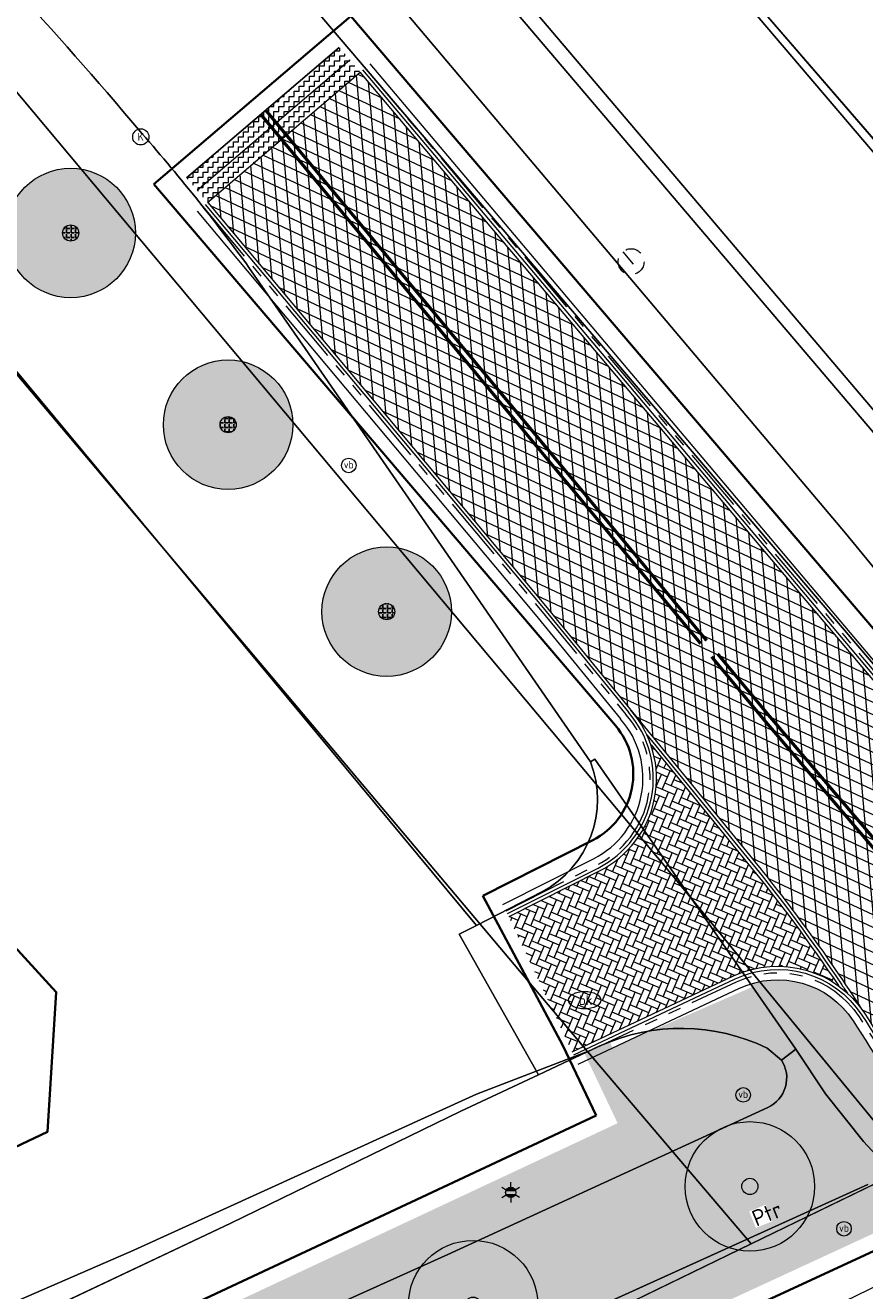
# Model space of a CAD drawing. Header units: metres. Extents: x 163628 to 167676, y 402708 to 405373.
# Tile 53 of 256: x 164447 to 164473, y 403434 to 403473. Entities that reach past the tile are written whole.
import ezdxf
from ezdxf.enums import TextEntityAlignment as Align

# ---------------------------------------------------------------- set-up
doc = ezdxf.new("R2010")
doc.units = ezdxf.units.M
for name, pattern in [('X-CA190022.004-UO-DWM_Snelfietsroute$0$VH-TROTTOIRBAND_180-200', [20, 10, -2, 2, -2, 2, -2]), ('X-CA190022.004-UO-DWM_Snelfietsroute$0$VW-5050_STREEP', [1, 0.5, -0.5]), ('X-CA190022.004-UO-WHM_Putten en kolken combi$0$RI-HUISAANSLUITING', [4.3, 2.5, -1.8])]:
    doc.linetypes.add(name, pattern=pattern)
doc.layers.get('0').update_dxf_attribs({"lineweight": 25})
for name, color, linetype, lineweight, transparency in [('X-CA190022.004-UO-ARC_Arcering$0$N-GV-GR-GRAS-A-200 GRASMENGSEL M1', 62, 'Continuous', 18, 0.5), ('X-CA190022.004-UO-ARC_Arcering$0$N-WE-GR-GROENSTROOK-A', 62, 'Continuous', 0, 0.5), ('X-CA190022.004-UO-ARC_Arcering$0$N-WE-VH-VERHARDING_ASFALT_ZWART-OPBOUW 2', 7, 'Continuous', 0, 0.5), ('X-CA190022.004-UO-ARC_Arcering$0$N-WE-VH-VERHARDING_BETONSTRAATSTEEN-A-200', 252, 'Continuous', 18, 0.5)]:
    doc.layers.add(name, color=color, linetype=linetype, lineweight=lineweight, transparency=transparency)
for name, color, linetype, lineweight in [('X-CA190022.004-UO-ARC_Arcering$0$V-WE-VH-VERHARDING_ASFALT-A-FREESVAK', 252, 'Continuous', 18), ('X-CA190022.004-UO-BGT_Ondergrond$0$GE_201_SHDHek_Lijn_GEM', 253, 'X-CA190022.004-UO-BGT_Ondergrond$0$Hekwerk', 9), ('X-CA190022.004-UO-BGT_Ondergrond$0$GE_314_WGDRijbaanLokaleweg_Vlak_GEM', 253, 'Continuous', 9), ('X-CA190022.004-UO-BGT_Ondergrond$0$GE_316_WGDFietspad_Vlak_GEM', 253, 'Continuous', 9), ('X-CA190022.004-UO-BGT_Ondergrond$0$GE_367_OWGBerm_groenvoorziening_grasenk_GEM', 253, 'Continuous', 9), ('X-CA190022.004-UO-BGT_Ondergrond$0$GE_401_OTDErf_Vlak_GEM', 253, 'Continuous', 9), ('X-CA190022.004-UO-BGT_Ondergrond$0$GE_601_PNDgrondvlakpand_Vlak_MV_GEM', 34, 'Continuous', 35), ('X-CA190022.004-UO-BGT_Ondergrond$0$GE_814_BRDVerkeersbord_Punt_GEM', 253, 'Continuous', 9), ('X-CA190022.004-UO-BGT_Ondergrond$0$GE_861_PALLichtmast_Punt_GEM', 253, 'Continuous', 9), ('X-CA190022.004-UO-BGT_Ondergrond$0$GE_882_PutBrandkraan_Punt_GEM', 253, 'Continuous', 9), ('X-CA190022.004-UO-DWM_Beplanting$0$EEL_sortiment tekst BOMEN', 7, 'Continuous', 25), ('X-CA190022.004-UO-DWM_Beplanting$0$N-GV-GR-BOOM_SOLITAIR-G', 92, 'Continuous', 18), ('X-CA190022.004-UO-DWM_Beplanting$0$N-WE-GR-BOOM-S', 90, 'Continuous', 18), ('X-CA190022.004-UO-DWM_Snelfietsroute$0$N-WE-VH-KANTOPSLUITING_ACHTERKANTBAND-G', 7, 'Continuous', 18), ('X-CA190022.004-UO-DWM_Snelfietsroute$0$N-WE-VH-KANTOPSLUITING_TROTTOIRBAND_180 200-G', 7, 'X-CA190022.004-UO-DWM_Snelfietsroute$0$VH-TROTTOIRBAND_180-200', 18), ('X-CA190022.004-UO-DWM_Snelfietsroute$0$N-WE-VH-KANTVERHARDING_STREKLAAG-G', 251, 'Continuous', 18), ('X-CA190022.004-UO-DWM_Snelfietsroute$0$N-WE-VH-VERHARDING_ASFALT_ZAAGSNEDE-G', 1, 'X-CA190022.004-UO-DWM_Snelfietsroute$0$VH-ZAAGSNEDE', 25), ('X-CA190022.004-UO-DWM_Snelfietsroute$0$N-WE-VW-MARKERING_DWARS_OVERSTEEK_KANALISATIESTREEP50_010-G', 7, 'X-CA190022.004-UO-DWM_Snelfietsroute$0$VW-5050_STREEP', 18), ('X-CA190022.004-UO-DWM_Snelfietsroute$0$N-WE-VW-MARKERING_LANGS_STREEP_DOORGETROKKEN_010-G', 7, 'Continuous', 18), ('X-CA190022.004-UO-DWM_Snelfietsroute$0$V-WE-VH-VERHARDING_ASFALT-FREESVAK', 7, 'Continuous', 18), ('X-CA190022.004-UO-GZM_Werkgrens_v0.1$0$N-WE-KG-GRENS_SYSTEEMGRENS-G', 7, 'X-CA190022.004-UO-GZM_Werkgrens_v0.1$0$KG-OG', 35), ('X-CA190022.004-UO-KAD_Percelen$0$B-WE-KG-GRENS_PERCEEL-GV', 150, 'Continuous', 9), ('X-CA190022.004-UO-WHM_Putten en kolken combi$0$B-WE-RI-DUIKER-G', 253, 'X-CA190022.004-UO-WHM_Putten en kolken combi$0$RI-HUISAANSLUITING', 18), ('X-CA190022.004-UO-WHM_Putten en kolken combi$0$KOLK BGT', 253, 'Continuous', 0)]:
    doc.layers.add(name, color=color, linetype=linetype, lineweight=lineweight)
doc.layers.add('X-CA190022.004-UO-DWM_Beplanting$0$B-WE-GR-BOOM-S AFKOMSTIG UIT BOMENBESTAND GEMEENTE', color=252, linetype='Continuous')
doc.layers.add('X-CA190022.004-UO-DWM_Beplanting$0$N-GV-GR-GRAS-A-200', color=7, linetype='Continuous')
doc.styles.add('X-CA190022.004-UO-BGT_Ondergrond$0$NLCS-ISO', font='NLCS-ISO.ttf')
doc.styles.add('X-CA190022.004-UO-DWM_Beplanting$0$NLCS-ISO', font='NLCS-ISO.ttf')
doc.styles.add('X-CA190022.004-UO-WHM_Putten en kolken combi$0$ISOCPEUR 9 PT', font='isocpeur.ttf', dxfattribs={"height": 2.4402})
doc.linetypes.add('X-CA190022.004-UO-BGT_Ondergrond$0$Hekwerk', pattern='A,5,-1.5,[2,dgnlstyle-Veghel.shx,S=0.007936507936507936,R=0,X=0,Y=0],-1.5', length=8)
doc.linetypes.add('X-CA190022.004-UO-DWM_Snelfietsroute$0$VH-ZAAGSNEDE', pattern='A,1e-05,-2.54,[181,NLCS.SHX,S=2.54,R=0,X=-2.54,Y=0],-5.08,[181,NLCS.SHX,S=2.54,R=180,X=2.54,Y=0],-2.54', length=10.16001)
doc.linetypes.add('X-CA190022.004-UO-GZM_Werkgrens_v0.1$0$KG-OG', pattern='A,5.5,-1.5,[2,NLCS.SHX,S=0.5,R=0,X=0,Y=0],-1.5', length=8.5)
pattern_1 = [(94.99999999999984, (-2.849091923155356, 3.121928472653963), (-0.3486681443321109, -0.03050450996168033), []), (155, (-2.849091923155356, 3.121928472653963), (-0.1479163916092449, -0.3172077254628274), [])]

# ---------------------------------------------------------------- blocks, each defined once
blk = doc.blocks.new('X-CA190022.004-UO-BGT_Ondergrond$0$SIE-WEG_PAAL_VERKEERSBORD-SO')
at = {"linetype": 'ByBlock', "lineweight": 18}
blk.add_circle((0, 0), 1.5, dxfattribs=at)
at = {"linetype": 'ByBlock', "lineweight": 18, "style": 'X-CA190022.004-UO-BGT_Ondergrond$0$NLCS-ISO'}
blk.add_text('vb', height=1.5, dxfattribs=at).set_placement((0, 0.1317113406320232), align=Align.MIDDLE_CENTER)
blk = doc.blocks.new('X-CA190022.004-UO-BGT_Ondergrond$0$IMGEOVerkeersbord')
at = {"xscale": 5, "yscale": 5, "zscale": 5}
blk.add_blockref('X-CA190022.004-UO-BGT_Ondergrond$0$SIE-WEG_PAAL_VERKEERSBORD-SO', (0, 0), dxfattribs=at)
blk = doc.blocks.new('X-CA190022.004-UO-BGT_Ondergrond$0$SKL-WATER_BRANDKRAAN_BRANDPUT-SO')
at = {"color": 0, "linetype": 'ByBlock', "lineweight": 18}
blk.add_ellipse((0, 0), major_axis=(2.5, 9.034865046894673e-15), ratio=0.5400000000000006, dxfattribs=at)
at = {"color": 0, "linetype": 'ByBlock', "lineweight": 18, "style": 'X-CA190022.004-UO-BGT_Ondergrond$0$NLCS-ISO'}
blk.add_text('bk', height=1.5, dxfattribs=at).set_placement((0.1553767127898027, 0), align=Align.MIDDLE_CENTER)
blk = doc.blocks.new('X-CA190022.004-UO-BGT_Ondergrond$0$IMGEOBrandkraanput')
at = {"xscale": 5, "yscale": 5, "zscale": 5}
blk.add_blockref('X-CA190022.004-UO-BGT_Ondergrond$0$SKL-WATER_BRANDKRAAN_BRANDPUT-SO', (0, 0), dxfattribs=at)
blk = doc.blocks.new('X-CA190022.004-UO-BGT_Ondergrond$0$N-SIE-WEG_LICHTMAST-SO')
h = blk.add_hatch(color=256)
h.paths.add_polyline_path([(1.162672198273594, 0.5, 0.6585046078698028), (-1.162672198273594, 0.5)])
h.paths.add_polyline_path([(-1.162672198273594, -0.5, 0.6585046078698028), (1.162672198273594, -0.5)])
at = {"flags": 128}
for points in [[(-2.192125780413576, 1.265625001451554), (-1.096064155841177, 0.6328125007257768)], [(-1.162672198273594, 0.5), (1.162672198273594, 0.5)], [(8.349587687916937e-10, 1.265625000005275), (1.669846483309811e-09, 2.53125000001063)], [(1.096064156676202, 0.6328124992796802), (2.192125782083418, 1.26562499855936)], [(-2.192125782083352, -1.26562499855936), (-1.096064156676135, -0.6328124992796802)], [(-1.162672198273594, -0.5), (1.162672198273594, -0.5)], [(-8.349587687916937e-10, -1.265625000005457), (-1.669775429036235e-09, -2.53125000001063)], [(2.192125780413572, -1.265625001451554), (1.096064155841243, -0.6328125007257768)]]:
    blk.add_lwpolyline(points, dxfattribs=at)
at = {"ltscale": 0.5}
blk.add_circle((0, 0), 1.265625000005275, dxfattribs=at)
at = {"style": 'X-CA190022.004-UO-BGT_Ondergrond$0$NLCS-ISO'}
blk.add_attdef('TYPE', text='', height=1.8, dxfattribs=at).set_placement((1.669846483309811e-09, 2.53125000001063), align=Align.BOTTOM_CENTER)
blk = doc.blocks.new('X-CA190022.004-UO-BGT_Ondergrond$0$IMGEOLichtmastpaal')
at = {"xscale": 5, "yscale": 5, "zscale": 5}
blk.add_blockref('X-CA190022.004-UO-BGT_Ondergrond$0$N-SIE-WEG_LICHTMAST-SO', (0.04198259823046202, 6.388564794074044), dxfattribs=at)
blk = doc.blocks.new('X-CA190022.004-UO-WHM_Putten en kolken combi$0$IMGEOKolk')
blk.add_circle((0, 0), 0.25)
at = {"insert": (0, 0), "char_height": 0.24402, "attachment_point": 5, "style": 'X-CA190022.004-UO-WHM_Putten en kolken combi$0$ISOCPEUR 9 PT'}
blk.add_mtext_dynamic_manual_height_columns('K', width=0.2522883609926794, gutter_width=12.201, heights=[0], dxfattribs=at)
blk = doc.blocks.new('X-CA190022.004-UO-WHM_Putten en kolken combi$0$B-SRI-PUT_BETON-SO')
at = {"flags": 128}
blk.add_lwpolyline([(-1.290005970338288, 1.528282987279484), (1.290089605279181, -1.528366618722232)], dxfattribs=at)
blk.add_circle((4.18174704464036e-05, -4.181572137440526e-05), 1.999999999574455)
blk = doc.blocks.new('X-CA190022.004-UO-DWM_Beplanting$0$SGR-BOOM_01-SO')
at = {"linetype": 'ByBlock', "lineweight": 18}
h = blk.add_hatch(color=0, dxfattribs=at)
h.dxf.hatch_style = 1
edge = h.paths.add_edge_path()
edge.add_arc((0, 0), 0.25, 0, 360)
at = {"color": 0, "linetype": 'ByBlock', "lineweight": 18}
for radius in [2, 0.25]:
    blk.add_circle((0, 0), radius, dxfattribs=at)
blk = doc.blocks.new('X-CA190022.004-UO-DWM_Beplanting$0$IMGEOBoom')
at = {"transparency": 33554457}
h = blk.add_hatch(color=256, dxfattribs=at)
h.dxf.hatch_style = 1
edge = h.paths.add_edge_path()
edge.add_arc((0, 0), 100, 0, 360)
edge = h.paths.add_edge_path(flags=17)
edge.add_arc((0, 0), 12.5, 0, 360)
h = blk.add_hatch()
h.set_pattern_fill('ANGLE', color=256)
h.set_pattern_definition([(0, (0, 0), (0, 6.985), [5.08, -1.905]), (90, (0, 0), (-6.985, 4.277078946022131e-16), [5.08, -1.905])])
edge = h.paths.add_edge_path(flags=17)
edge.add_arc((0, 0), 12.5, 0, 360)
at = {"layer": 'X-CA190022.004-UO-DWM_Beplanting$0$N-GV-GR-GRAS-A-200'}
h = blk.add_hatch(color=256, dxfattribs=at)
h.dxf.hatch_style = 1
edge = h.paths.add_edge_path(flags=17)
edge.add_arc((0, 0), 12.5, 0, 360)
at = {"xscale": 50, "yscale": 50, "zscale": 50}
blk.add_blockref('X-CA190022.004-UO-DWM_Beplanting$0$SGR-BOOM_01-SO', (0, 0), dxfattribs=at)
blk = doc.blocks.new('X-CA190022.004-UO-DWM_Beplanting$0$sfr nieuwe boom')
at = {"layer": 'X-CA190022.004-UO-DWM_Beplanting$0$N-GV-GR-BOOM_SOLITAIR-G', "transparency": 33554470}
h = blk.add_hatch(color=256, dxfattribs=at)
h.dxf.hatch_style = 1
edge = h.paths.add_edge_path()
edge.add_arc((0, 0), 2, 0, 360)
at = {"layer": 'X-CA190022.004-UO-DWM_Beplanting$0$N-GV-GR-BOOM_SOLITAIR-G'}
h = blk.add_hatch(color=256, dxfattribs=at)
h.dxf.hatch_style = 1
edge = h.paths.add_edge_path()
edge.add_arc((0, 0), 0.25, 0, 360)
for radius in [2, 0.25]:
    blk.add_circle((0, 0), radius, dxfattribs=at)

msp = doc.modelspace()

# ---------------------------------------------------------------- hatches: boundary and pattern name
at = {"layer": 'X-CA190022.004-UO-ARC_Arcering$0$N-GV-GR-GRAS-A-200 GRASMENGSEL M1'}
h = msp.add_hatch(dxfattribs=at)
h.set_pattern_fill('AGR-GRAS_02-SO', color=256, scale=0.1, pattern_type=2)
h.set_pattern_definition([(0, (0, 0), (1, 1), [0.25, -0.75]), (0, (0.5499999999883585, 0.5999999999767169), (1, 1), [0.25, -0.75]), (90, (0.1000000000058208, 0.3499999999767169), (-1, 1), [0.25, -0.75]), (90, (0.5, 0.7000000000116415), (-1, 1), [0.25, -0.75]), (45, (0.2000000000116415, 0.7000000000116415), (0, 1.000000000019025), [0.25, -1.164213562]), (135, (0.5499999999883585, 0), (-1.000000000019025, 0), [0.25, -1.164213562]), (26.56505119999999, (0.25, 0.2999999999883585), (1.000000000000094, 4.000644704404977e-10), [0.25, -1.986067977]), (26.56505119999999, (0.7000000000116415, 0.7999999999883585), (1.000000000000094, 4.000644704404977e-10), [0.25, -1.986067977]), (63.43494882, (0.7000000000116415, 0), (5.099862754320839e-11, 1.000000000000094), [0.2499999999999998, -1.986067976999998]), (63.43494882, (0.25, 0.4500000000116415), (5.099862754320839e-11, 1.000000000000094), [0.2499999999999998, -1.986067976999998]), (63.43494882, (0.6000000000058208, 0.2000000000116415), (5.099862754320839e-11, 1.000000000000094), [0.2499999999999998, -1.986067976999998]), (116.5650512, (0, 0.5499999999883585), (-4.000648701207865e-10, 1.000000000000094), [0.2499999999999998, -1.986067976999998]), (153.43494882, (0.2000000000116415, 0.1500000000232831), (-1.000000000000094, 5.099898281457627e-11), [0.25, -1.986067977])])
edge = h.paths.add_edge_path()
edge.add_line((164449.7029061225, 403424.9755254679), (164474.2656488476, 403436.3265954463))
edge.add_arc((164405.8897984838, 403398.9722507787), 77.91408074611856, 28.64817846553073, 34.93481505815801)
edge.add_line((164469.7640787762, 403443.5892911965), (164469.754189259, 403443.5851003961))
edge.add_line((164469.754189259, 403443.5851003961), (164465.4240603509, 403441.7051986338))
edge.add_line((164465.4240603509, 403441.7051986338), (164465.3444135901, 403441.888655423))
edge.add_line((164465.3444135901, 403441.888655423), (164464.5617553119, 403441.5275642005))
edge.add_line((164464.5617553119, 403441.5275642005), (164465.583363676, 403439.3738042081))
edge.add_line((164465.583363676, 403439.3738042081), (164433.1890600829, 403424.2116647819))
edge.add_arc((164443.179680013, 403387.0319958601), 38.4985748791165, 80.59615713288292, 105.0407654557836, ccw=False)
edge.add_arc((164454.6168963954, 403456.089874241), 31.49999999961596, 260.5961571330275, 261.0252203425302)
at = {"layer": 'X-CA190022.004-UO-ARC_Arcering$0$N-WE-GR-GROENSTROOK-A'}
h = msp.add_hatch(color=256, dxfattribs=at)
h.dxf.hatch_style = 1
edge = h.paths.add_edge_path()
edge.add_arc((164470.5485793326, 403441.0306549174), 2.780000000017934, 33.16127255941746, 107.7368260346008)
edge.add_arc((164405.8897984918, 403398.9722507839), 77.91408073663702, 28.191431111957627, 35.01488425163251, ccw=False)
edge.add_line((164474.5612524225, 403435.7803394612), (164475.0569037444, 403434.8696750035))
edge.add_arc((164490.2134185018, 403443.6178211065), 17.49999999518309, 209.9929915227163, 223.6796640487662)
edge.add_line((164477.5572029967, 403431.5318702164), (164479.4644964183, 403432.4504277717))
edge.add_arc((164490.2134185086, 403443.6178211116), 15.50000000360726, 210.0729876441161, 226.0938756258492, ccw=False)
edge.add_line((164476.7999081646, 403435.8507276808), (164476.8001880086, 403435.8508800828))
edge.add_line((164476.8001880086, 403435.8508800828), (164476.3209561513, 403436.7308568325))
edge.add_arc((164405.8897984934, 403398.9722508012), 79.91408072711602, 28.19605124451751, 33.0467997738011)
at = {"layer": 'X-CA190022.004-UO-ARC_Arcering$0$N-WE-VH-VERHARDING_ASFALT_ZWART-OPBOUW 2'}
h = msp.add_hatch(dxfattribs=at)
h.set_pattern_fill('AVH-ASFALT-SO', color=256, scale=0.35, angle=35, pattern_type=2)
h.set_pattern_definition(pattern_1)
edge = h.paths.add_edge_path()
edge.add_line((164484.9854150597, 403436.1802356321), (164486.5396749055, 403434.8306688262))
edge.add_line((164486.5396749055, 403434.8306688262), (164489.6484187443, 403436.3268484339))
edge.add_arc((164489.8730176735, 403436.9898381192), 0.7000000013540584, 229.1074769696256, 251.2853234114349, ccw=False)
edge.add_line((164489.4147681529, 403436.4606808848), (164488.2876817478, 403437.4367363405))
edge.add_arc((164523.5755157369, 403480.0459035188), 55.32424744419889, 225.1007687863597, 230.3693057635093, ccw=False)
edge.add_arc((164116.7135145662, 403074.4268332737), 519.18763102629, 44.89227135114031, 45.27884465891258)
edge.add_line((164482.0435792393, 403443.3302624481), (164482.0449518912, 403443.3315997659))
edge.add_arc((164483.6207362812, 403444.8668210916), 2.200000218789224, 222.0560806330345, 224.2529873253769, ccw=False)
edge.add_line((164481.9872591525, 403443.3931340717), (164476.9927272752, 403448.9292170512))
edge.add_arc((164478.5865703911, 403450.445681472), 2.200000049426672, 220.4631444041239, 223.5748810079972, ccw=False)
edge.add_line((164476.9127585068, 403449.0179721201), (164457.6321469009, 403471.8403724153))
edge.add_line((164457.6321469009, 403471.8403724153), (164455.2735938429, 403469.8286001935))
edge.add_line((164455.2735938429, 403469.8286001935), (164479.8943903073, 403441.098305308))
edge.add_arc((163944.3046528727, 402902.0852181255), 759.8628001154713, 44.922763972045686, 45.18252588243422, ccw=False)
edge.add_arc((164523.5755157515, 403480.0459035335), 58.42424746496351, 225.0959863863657, 228.6608269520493)
h.paths.add_polyline_path([(164483.6498870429, 403433.4398685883), (164483.6436411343, 403433.4453069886), (164483.6407308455, 403433.4354618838)])
h = msp.add_hatch(dxfattribs=at)
h.set_pattern_fill('AVH-ASFALT-SO', color=256, scale=0.35, angle=35, pattern_type=2)
h.set_pattern_definition(pattern_1)
edge = h.paths.add_edge_path()
edge.add_line((164483.6436411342, 403433.4453069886), (164482.7786391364, 403434.1984763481))
edge.add_arc((164490.2134185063, 403443.6178211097), 12.00000000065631, 195.686670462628, 231.7156284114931, ccw=False)
edge.add_arc((164479.3728008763, 403440.573382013), 0.7400000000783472, 45.18252591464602, 195.6866704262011, ccw=False)
edge.add_line((164479.8943903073, 403441.098305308), (164455.2735938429, 403469.8286001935))
edge.add_line((164455.2735938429, 403469.8286001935), (164452.9161661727, 403467.8154968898))
edge.add_line((164452.9161661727, 403467.8154968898), (164463.3547310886, 403455.3593098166))
edge.add_arc((164460.9200958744, 403453.282641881), 3.199999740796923, 38.10882295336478, 40.463144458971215, ccw=False)
edge.add_line((164463.4379836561, 403455.2575442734), (164470.6613756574, 403446.4249391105))
edge.add_arc((164468.3033427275, 403444.26163176), 3.200034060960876, 35.982837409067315, 42.53390308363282, ccw=False)
edge.add_arc((164405.9263062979, 403398.9974721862), 80.26973496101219, 29.990397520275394, 35.96731815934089, ccw=False)
edge.add_line((164475.4486613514, 403439.120688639), (164475.4498521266, 403439.1214373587))
edge.add_arc((164401.5888237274, 403396.3046857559), 85.37403430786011, 27.74191021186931, 30.10058700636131, ccw=False)
edge.add_arc((164490.2134174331, 403443.6178221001), 15.10000000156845, 210.0982563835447, 227.3330215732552)
edge.add_arc((164479.5051885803, 403431.9999980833), 0.7000000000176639, -19.884059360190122, 47.33301603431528, ccw=False)
edge.add_line((164480.1634565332, 403431.76191553), (164483.6407308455, 403433.4354618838))
edge.add_line((164483.6407308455, 403433.4354618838), (164483.6436411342, 403433.4453069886))
at = {"layer": 'X-CA190022.004-UO-ARC_Arcering$0$N-WE-VH-VERHARDING_BETONSTRAATSTEEN-A-200'}
h = msp.add_hatch(dxfattribs=at)
h.set_pattern_fill('AVH-BSS_KEIFORMAAT_KEPER', color=256, scale=2, angle=157, pattern_type=2)
h.set_pattern_definition([(157, (0, 0), (-0.27535955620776, -0.1112524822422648), [0.63, -0.21]), (67.00000000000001, (-0.164107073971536, -0.3866120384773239), (-0.27535955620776, -0.1112524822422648), [0.63, -0.21])])
h.paths.add_polyline_path([(164469.596769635, 403447.4110216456), (164466.6151682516, 403451.056767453, -0.3743271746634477), (164465.0257406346, 403447.1664014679), (164462.223563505, 403445.7550417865), (164464.1840204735, 403441.5802229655), (164469.1686046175, 403443.9209383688, -0.2741986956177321), (164472.4178223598, 403443.6073419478, 0.02369150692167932)])
at = {"layer": 'X-CA190022.004-UO-ARC_Arcering$0$V-WE-VH-VERHARDING_ASFALT-A-FREESVAK', "ltscale": 0.2}
h = msp.add_hatch(dxfattribs=at)
h.set_pattern_fill('AVH-ASFALT_FREESVAK', color=256, scale=0.1, pattern_type=2)
h.set_pattern_definition([(0, (-2.849091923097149, 3.12192847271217), (0.15625, 0.15625), [0.15625, -0.15625]), (90, (-2.692841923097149, 3.12192847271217), (-0.15625, 0.15625), [0.15625, -0.15625])])
h.paths.add_polyline_path([(164457.6321469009, 403471.8403724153), (164456.9831881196, 403472.6011959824), (164452.2660820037, 403468.5776515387), (164452.9150465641, 403467.8168329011)])

# ---------------------------------------------------------------- linework, layer by layer
at = {"layer": 'X-CA190022.004-UO-BGT_Ondergrond$0$GE_201_SHDHek_Lijn_GEM'}
msp.add_line((164453.106, 403493.369), (164488.004, 403452.975), dxfattribs=at)
at = {"layer": 'X-CA190022.004-UO-BGT_Ondergrond$0$GE_314_WGDRijbaanLokaleweg_Vlak_GEM', "flags": 128}
for points in [[(164442.94, 403489.126), (164443.864, 403488.0790000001), (164449.294, 403481.924), (164481.056, 403444.687), (164480.874, 403444.622), (164483.26, 403441.849), (164483.391, 403441.904), (164502.63, 403419.439), (164497.447, 403415.017), (164495.313, 403417.0410000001), (164491.602, 403420.56), (164476.856, 403434.777), (164474.447, 403437.185), (164474.381, 403437.261), (164474.505, 403437.387), (164473.18, 403438.808), (164472.011, 403440.2800000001), (164471.089, 403441.6600000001), (164464.875, 403450.622), (164464.747, 403450.533), (164455.924, 403463.299), (164454.191, 403465.806)], [(164464.747, 403450.533), (164464.875, 403450.622)], [(164464.875, 403450.622), (164471.089, 403441.6600000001), (164470.644, 403441.325), (164470.203, 403441.694)], [(164465.039, 403441.76), (164463.143, 403440.873), (164460.688, 403445.214), (164461.218, 403445.485), (164463.246, 403446.523)]]:
    msp.add_lwpolyline(points, dxfattribs=at)
at = {"layer": 'X-CA190022.004-UO-BGT_Ondergrond$0$GE_314_WGDRijbaanLokaleweg_Vlak_GEM'}
for centre, radius, start, end in [((164345.5903962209, 403381.4021254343), 137.5711227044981, 40.12617453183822, 45.12582991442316), ((164406.0797280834, 403430.7615173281), 59.52151082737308, 36.06977543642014, 41.32202472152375), ((164461.7305630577, 403449.3761724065), 3.230656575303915, 297.9746050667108, 20.98221666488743), ((164467.5506725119, 403436.2244068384), 6.078757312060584, 64.13022075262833, 114.4052883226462)]:
    msp.add_arc(centre, radius, start, end, dxfattribs=at)
at = {"layer": 'X-CA190022.004-UO-BGT_Ondergrond$0$GE_316_WGDFietspad_Vlak_GEM', "flags": 128}
for points in [[(164457.137, 403480.6600000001), (164475.024, 403459.592), (164499.729, 403430.051), (164501.818, 403427.708)], [(164482.197, 403446.1170000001), (164479.528, 403449.185), (164472.621, 403457.603), (164454.761, 403478.743), (164453.304, 403480.468)], [(164470.644, 403441.325), (164471.089, 403441.6600000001), (164472.011, 403440.2800000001), (164473.18, 403438.808), (164474.505, 403437.387), (164474.381, 403437.261)], [(164320.04, 403364.5300000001), (164331.41, 403371.01), (164357.53, 403385.5300000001), (164366.62, 403390.14), (164389.014, 403401.122), (164392.63, 403402.895), (164397.33, 403405.2), (164445.43, 403428.64), (164451.991, 403431.556), (164460.333, 403435.32), (164470.225, 403439.862)], [(164473.316, 403437.484), (164461.749, 403432.244), (164458.26, 403430.62), (164446.97, 403425.58)]]:
    msp.add_lwpolyline(points, dxfattribs=at)
at = {"layer": 'X-CA190022.004-UO-BGT_Ondergrond$0$GE_316_WGDFietspad_Vlak_GEM'}
msp.add_arc((164469.8059367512, 403440.7735191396), 1.00323534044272, 294.6902084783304, 33.34659780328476, dxfattribs=at)
at = {"layer": 'X-CA190022.004-UO-BGT_Ondergrond$0$GE_367_OWGBerm_groenvoorziening_grasenk_GEM', "flags": 128}
for points in [[(164453.106, 403493.369), (164488.004, 403452.975), (164495.285, 403449.119), (164494.344, 403448.187), (164493.938, 403446.928), (164494.512, 403445.201), (164495.603, 403443.783), (164496.644, 403443.037), (164505.761, 403433.039), (164505.901, 403432.4), (164507.126, 403430.884), (164508.284, 403430.692), (164509.941, 403431.278), (164513.965, 403433.277), (164537.446, 403444.229), (164569.522, 403459.744), (164581.242, 403466.331), (164592.676, 403472.187), (164631.326, 403490.472), (164640.44, 403494.868), (164662.351, 403505.436)], [(164481.056, 403444.687), (164449.294, 403481.924), (164443.864, 403488.0790000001), (164442.94, 403489.126)], [(164501.818, 403427.708), (164499.729, 403430.051), (164475.024, 403459.592), (164457.137, 403480.6600000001), (164454.048, 403484.299)], [(164463.246, 403446.523), (164461.218, 403445.485), (164434.276, 403477.925), (164435.934, 403479.4920000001)], [(164454.761, 403478.743), (164472.621, 403457.603), (164479.528, 403449.185), (164482.197, 403446.1170000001)], [(164454.191, 403465.806), (164455.924, 403463.299), (164464.747, 403450.533)], [(164130.346, 403241.7900000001), (164158.219, 403255.1390000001), (164171.084, 403263.999), (164179.494, 403270.1770000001), (164194.84, 403282.196), (164211.087, 403295.268), (164231.111, 403310.634), (164235.52, 403313.512), (164245.67, 403321.126), (164272.398, 403339.903), (164288.143, 403349.736), (164298.889, 403356.556), (164334.793, 403377.305), (164364.293, 403392.58), (164387.358, 403404.682), (164390.724, 403406.448), (164393.105, 403407.697), (164407.616, 403414.349), (164425.803, 403423.104), (164434.433, 403427.217), (164453.635, 403436.286), (164460.737, 403439.749), (164463.143, 403440.873), (164465.039, 403441.76)], [(164470.203, 403441.694), (164470.644, 403441.325)], [(164470.225, 403439.862), (164460.333, 403435.32), (164451.991, 403431.556), (164445.43, 403428.64), (164397.33, 403405.2), (164392.63, 403402.895), (164389.014, 403401.122)], [(164136.762, 403226.328), (164137.681, 403227.058), (164154.717, 403240.595), (164179.581, 403260.6550000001), (164183.17, 403263.55), (164218.15, 403291.31), (164235.99, 403304.7900000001), (164243.405, 403310.219), (164247.56, 403313.26), (164252.819, 403316.997), (164260.03, 403322.12), (164268.56, 403327.98), (164276.38, 403333.21), (164299.08, 403347.8500000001), (164321.95, 403361.65), (164333.1, 403368.0400000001), (164350.72, 403377.56), (164372.83, 403389.33), (164399.07, 403402.26), (164446.97, 403425.58), (164458.26, 403430.62), (164461.749, 403432.244), (164473.316, 403437.484)]]:
    msp.add_lwpolyline(points, dxfattribs=at)
at = {"layer": 'X-CA190022.004-UO-BGT_Ondergrond$0$GE_367_OWGBerm_groenvoorziening_grasenk_GEM', "extrusion": (0, 0, -1)}
for centre, radius, start, end in [((-164345.5903962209, 403381.4021254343), 137.5711227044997, 134.8741700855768, 139.8738254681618), ((-164406.0797280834, 403430.7615173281), 59.52151082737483, 138.6779752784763, 143.9302245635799), ((-164461.7305630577, 403449.3761724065), 3.23065657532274, 159.0177833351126, 242.0253949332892), ((-164467.5506725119, 403436.2244068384), 6.078757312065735, 65.59471167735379, 115.8697792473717), ((-164469.8059367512, 403440.7735191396), 1.00323534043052, 146.6534021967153, 245.3097915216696)]:
    msp.add_arc(centre, radius, start, end, dxfattribs=at)
at = {"layer": 'X-CA190022.004-UO-BGT_Ondergrond$0$GE_401_OTDErf_Vlak_GEM', "flags": 128}
for points in [[(164644.76, 403522.135), (164598.026, 403499.598), (164597.907, 403499.5400000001), (164559.867, 403481.087), (164519.897, 403461.496), (164496.748, 403450.567), (164495.285, 403449.119), (164488.004, 403452.975), (164453.106, 403493.369), (164446.912, 403500.197), (164442.328, 403505.8290000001), (164442.279, 403505.897), (164417.651, 403534.485)], [(164434.276, 403477.925), (164461.218, 403445.485), (164460.688, 403445.214), (164463.143, 403440.873), (164460.737, 403439.749), (164453.635, 403436.286), (164434.433, 403427.217), (164425.803, 403423.104), (164407.616, 403414.349), (164393.105, 403407.697), (164390.724, 403406.448), (164387.358, 403404.682), (164364.293, 403392.58), (164334.793, 403377.305), (164298.889, 403356.556)], [(164421.761, 403466.361), (164425.432, 403469.756), (164446.112, 403447.391), (164445.298, 403446.627), (164448.239, 403443.423), (164447.966, 403439.1060000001), (164432.441, 403431.7420000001), (164431.438, 403431.266), (164430.171, 403432.657), (164427.425, 403430.135), (164426.84, 403430.7800000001), (164423.621, 403427.638), (164404.299, 403418.545), (164388.486, 403435.659), (164421.761, 403466.361)]]:
    msp.add_lwpolyline(points, dxfattribs=at)
at = {"layer": 'X-CA190022.004-UO-BGT_Ondergrond$0$GE_601_PNDgrondvlakpand_Vlak_MV_GEM', "flags": 128}
msp.add_lwpolyline([(164421.761, 403466.361), (164425.432, 403469.756), (164446.112, 403447.391), (164445.298, 403446.627), (164448.239, 403443.423), (164447.966, 403439.1060000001), (164432.441, 403431.7420000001), (164431.438, 403431.266), (164430.171, 403432.657), (164427.425, 403430.135), (164426.84, 403430.7800000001), (164423.621, 403427.638), (164404.299, 403418.545), (164388.486, 403435.659), (164421.761, 403466.361)], dxfattribs=at)
at = {"layer": 'X-CA190022.004-UO-DWM_Snelfietsroute$0$N-WE-VH-KANTOPSLUITING_ACHTERKANTBAND-G', "ltscale": 0.2, "flags": 128}
for points in [[(164477.069614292, 403449.4409203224), (164457.9364763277, 403472.0999559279)], [(164452.5942569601, 403467.5457294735), (164463.0331007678, 403455.089221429), (164465.6714474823, 403451.8631894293)]]:
    msp.add_lwpolyline(points, dxfattribs=at)
msp.add_lwpolyline([(164462.0395569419, 403446.1326288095), (164464.8368117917, 403447.5415093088, 0.4905377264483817), (164465.6763466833, 403451.857405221, 0.4905377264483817)], format="xyb", dxfattribs=at)
at = {"layer": 'X-CA190022.004-UO-DWM_Snelfietsroute$0$N-WE-VH-KANTOPSLUITING_TROTTOIRBAND_180 200-G', "ltscale": 0.2, "flags": 128}
for points in [[(164476.9174495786, 403449.3111285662, -0.01399802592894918), (164476.9174495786, 403449.3111285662), (164457.7843116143, 403471.9701641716)], [(164462.1385196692, 403445.93614375), (164464.9357745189, 403447.3450242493, 0.4905377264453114), (164465.8417474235, 403452.0024658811)]]:
    msp.add_lwpolyline(points, format="xyb", dxfattribs=at)
msp.add_lwpolyline([(164452.7628760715, 403467.6870362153), (164463.2025663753, 403455.2295180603), (164465.8417474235, 403452.0024658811)], dxfattribs=at)
at = {"layer": 'X-CA190022.004-UO-DWM_Snelfietsroute$0$N-WE-VH-KANTVERHARDING_STREKLAAG-G', "ltscale": 0.2, "flags": 128}
for points in [[(164476.7652848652, 403449.18133681), (164457.6321469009, 403471.8403724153)], [(164476.8413672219, 403449.2462326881), (164457.7082292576, 403471.9052682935)], [(164452.8395211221, 403467.7512665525), (164463.2795961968, 403455.2932892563), (164465.9169295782, 403452.0684025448)]]:
    msp.add_lwpolyline(points, dxfattribs=at)
for points in [[(164452.9161661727, 403467.8154968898), (164463.3566260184, 403455.3570604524), (164469.7515877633, 403447.5376366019, -0.02857470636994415), (164473.1217395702, 403442.8996693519)], [(164462.2284857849, 403445.7575209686), (164465.0257406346, 403447.1664014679, 0.4905377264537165), (164465.9921117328, 403452.1343392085, 0.4905377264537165)], [(164462.183502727, 403445.8468323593), (164464.9807575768, 403447.2557128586, 0.4905377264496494), (164465.9169295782, 403452.0684025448, 0.4905377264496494)], [(164466.4914554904, 403451.3659961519), (164469.6741786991, 403447.4743291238, -0.02358199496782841), (164472.4886523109, 403443.6812557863, -0.001087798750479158), (164472.6824492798, 403443.3912082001, -0.001087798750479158)], [(164466.6151682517, 403451.0567674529), (164469.5967696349, 403447.4110216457, -0.02358199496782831), (164472.405625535, 403443.6255193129, -6.836267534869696e-05), (164472.4178266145, 403443.6073388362, -6.836267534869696e-05)]]:
    msp.add_lwpolyline(points, format="xyb", dxfattribs=at)
at = {"layer": 'X-CA190022.004-UO-DWM_Snelfietsroute$0$N-WE-VH-VERHARDING_ASFALT_ZAAGSNEDE-G', "ltscale": 0.02, "flags": 128}
msp.add_lwpolyline([(164452.2660820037, 403468.5776515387), (164456.9831881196, 403472.6011959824)], dxfattribs=at)
at = {"layer": 'X-CA190022.004-UO-DWM_Snelfietsroute$0$N-WE-VW-MARKERING_DWARS_OVERSTEEK_KANALISATIESTREEP50_010-G', "flags": 128}
for points in [[(164468.4876041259, 403453.7821470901, 0.1, 0.1, 0), (164470.1085024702, 403451.8330019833, 0.1, 0.1, 0), (164472.7728446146, 403448.7093917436, 0.1, 0.1, 0), (164475.0978805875, 403445.9835758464, 0.1, 0.1, 0.001278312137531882), (164475.4425174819, 403445.5816178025, 0, 0, 0)], [(164468.6728424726, 403453.8721919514, 0.1, 0.1, 0), (164470.2614786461, 403451.9618424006, 0.1, 0.1, 0), (164472.9646790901, 403448.792675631, 0.1, 0.1, 0), (164475.250045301, 403446.1133676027, 0.1, 0.1, 0.00127831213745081), (164475.5940165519, 403445.7121859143, 0, 0, 0)]]:
    msp.add_lwpolyline(points, format="xyseb", dxfattribs=at)
at = {"layer": 'X-CA190022.004-UO-DWM_Snelfietsroute$0$N-WE-VW-MARKERING_LANGS_STREEP_DOORGETROKKEN_010-G', "const_width": 0.1}
for points in [[(164454.5580182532, 403470.5326017), (164468.1502297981, 403454.1878428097)], [(164454.7101948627, 403470.6624036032), (164468.3327850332, 403454.2811141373)]]:
    msp.add_lwpolyline(points, dxfattribs=at)
at = {"layer": 'X-CA190022.004-UO-DWM_Snelfietsroute$0$V-WE-VH-VERHARDING_ASFALT-FREESVAK', "ltscale": 0.2, "flags": 128}
for points in [[(164452.5905613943, 403468.1972397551), (164457.3076675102, 403472.2207841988)], [(164452.9150407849, 403467.8168279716), (164457.6321469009, 403471.8403724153)]]:
    msp.add_lwpolyline(points, dxfattribs=at)
at = {"layer": 'X-CA190022.004-UO-GZM_Werkgrens_v0.1$0$N-WE-KG-GRENS_SYSTEEMGRENS-G', "ltscale": 0.2, "flags": 128}
for points in [[(164202.4471839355, 403276.2612616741, -0.007014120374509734), (164204.6842424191, 403278.1944806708), (164207.7316017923, 403280.6309342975), (164216.350955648, 403287.4712219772), (164219.0035534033, 403289.434108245), (164219.3746627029, 403289.7286192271), (164237.1836765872, 403303.1852059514), (164244.5865004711, 403308.605291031), (164248.7299054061, 403311.6378046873), (164253.9774847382, 403315.3666892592), (164261.1754745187, 403320.480446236), (164269.6822113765, 403326.3244647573), (164277.4779943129, 403331.5382684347), (164300.138869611, 403346.1530355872), (164322.9639978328, 403359.9259594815), (164334.0727303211, 403366.2923093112), (164351.6652632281, 403375.7974689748), (164373.7421382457, 403387.5498352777), (164399.9497431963, 403400.4638723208), (164429.2801321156, 403414.7433017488), (164430.1235736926, 403415.1409833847), (164430.9478262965, 403415.506283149), (164431.7770699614, 403415.8458020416), (164432.615246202, 403416.1613381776), (164433.4616619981, 403416.4526584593), (164434.3156183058, 403416.7195497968), (164435.1764106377, 403416.9618192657), (164436.0433296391, 403417.1792942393), (164436.3055164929, 403417.2587681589, -0.09982065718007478), (164451.9815185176, 403417.1790174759, 0.1310872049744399), (164471.5299883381, 403420.9480569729), (164482.532673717, 403426.2434413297), (164490.6930660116, 403418.7998493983), (164492.5861501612, 403419.7065134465), (164495.4035730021, 403416.5299918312, -0.01010042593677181), (164498.0738503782, 403413.5363083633), (164499.3853029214, 403412.0048366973), (164502.2759065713, 403408.6525450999), (164509.274412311, 403412.9480533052), (164511.7682141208, 403416.4610208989), (164509.1861236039, 403420.2014103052, -0.1750361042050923), (164509.3210798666, 403422.1351258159, -0.1801291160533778), (164510.5166693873, 403423.4312866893), (164518.8245311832, 403427.3151248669), (164545.0302416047, 403439.9269191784), (164571.6953268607, 403452.7535489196), (164577.9552917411, 403456.0641072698), (164591.4716804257, 403464.141949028), (164595.4462846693, 403466.1591353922), (164599.4311747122, 403468.181541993), (164600.8539115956, 403468.8630628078), (164605.9399590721, 403471.2415379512), (164622.0164705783, 403477.7583811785), (164627.272938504, 403479.8886915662), (164631.9472826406, 403481.9048786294), (164633.2674407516, 403482.5385622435, 0.08477773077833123), (164642.6089981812, 403485.3796505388), (164759.3320802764, 403541.3864717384), (164770.9742443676, 403544.8150730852), (164773.2724307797, 403545.3968587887), (164787.8865800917, 403542.289629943), (164789.8994408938, 403542.3802139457), (164793.2522167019, 403543.0482871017), (164800.2402211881, 403546.8141014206), (164803.6710322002, 403549.3659814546), (164804.7740494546, 403550.3596960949), (164806.982937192, 403547.3873851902), (164807.9070396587, 403546.1989325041), (164811.8704722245, 403549.2807697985), (164810.9532731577, 403550.4603442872), (164809.5116547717, 403552.4057701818), (164808.342669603, 403553.5746866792), (164810.0239640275, 403555.0893745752), (164807.82693957, 403558.0124714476), (164809.8344029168, 403559.5158162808, 0.08719858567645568), (164816.7069141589, 403566.8332066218, -0.1361886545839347), (164825.1509550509, 403574.2389801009), (164897.951587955, 403609.3404576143), (164931.0926747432, 403625.3204994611), (165054.7836542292, 403684.9604895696), (165123.1554235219, 403717.9264497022), (165148.5663854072, 403730.0329638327), (165175.6541256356, 403740.4784873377), (165188.1464371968, 403744.8235939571), (165187.6324323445, 403748.0918636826), (165185.2580450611, 403754.9315992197), (165180.037890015, 403753.6894865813, 0.02784581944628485), (165177.0513383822, 403752.4655620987), (165119.6977294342, 403725.1406508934), (165051.3091062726, 403692.1665645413), (164927.6180512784, 403632.5265380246), (164894.4771003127, 403616.5465616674), (164821.6764674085, 403581.445084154, 0.1361886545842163), (164810.015649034, 403571.2180636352, -0.08719858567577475), (164805.0390029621, 403565.919263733), (164803.0203514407, 403564.4075403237), (164799.415410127, 403569.2038422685), (164798.6149812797, 403568.6044188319), (164797.8152444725, 403568.0055136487), (164797.2158194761, 403568.8059445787), (164793.3705278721, 403565.9262908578), (164793.9699528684, 403565.1258599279), (164792.3761302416, 403563.932281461), (164795.8845084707, 403559.0636660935, -0.2015476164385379), (164780.0971775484, 403554.0570161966, 0.07565561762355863), (164771.1691888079, 403553.9823458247, -0.009754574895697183), (164764.0749090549, 403552.5358596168), (164754.2863395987, 403547.7986438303), (164747.4743492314, 403544.6063578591), (164708.340445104, 403525.5831572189), (164686.2179063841, 403515.3649846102), (164675.1479613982, 403509.8647663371), (164663.5244613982, 403504.2582663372), (164644.326586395, 403495.0707073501), (164639.4929121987, 403492.7230557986), (164638.2008723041, 403492.1265410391, -0.2018182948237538), (164621.8461223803, 403491.8003317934, 0.2094978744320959), (164598.5804137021, 403490.9733350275), (164556.1572466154, 403470.5661522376), (164536.2994594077, 403461.0079530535), (164516.3183906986, 403451.407959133), (164508.2317351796, 403447.5121291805), (164500.1867564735, 403443.6421835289), (164497.2033634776, 403443.0084814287), (164495.0902549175, 403442.27400261, 0.1307944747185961), (164492.913084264, 403444.8114515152), (164488.4347408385, 403447.8854838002), (164494.8986629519, 403449.8350294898), (164490.3149407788, 403452.2328764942), (164484.4843242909, 403450.5971355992, -0.07642678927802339), (164479.7480917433, 403454.7225616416), (164478.7991556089, 403455.8572518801), (164474.9179570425, 403452.9617439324), (164457.3434499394, 403473.5656706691), (164451.2568614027, 403468.374000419), (164465.5190818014, 403451.6533184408, -0.484296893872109), (164464.8169442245, 403448.1132255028), (164461.4164168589, 403446.3937776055), (164463.8934237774, 403441.7698684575), (164464.9162194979, 403439.6136052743), (164433.0167582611, 403424.6830765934, 0.0516595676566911), (164425.3001219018, 403421.7033575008), (164396.430770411, 403407.6483830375), (164370.0935852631, 403394.670494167), (164347.8842103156, 403382.8475930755), (164330.1818090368, 403373.2830720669), (164318.9080065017, 403366.8221215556), (164295.9033911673, 403352.9408932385), (164273.0860170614, 403338.2251946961), (164265.1933658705, 403332.9466057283), (164256.5935764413, 403327.0386612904), (164249.3435457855, 403321.8879322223), (164244.0502837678, 403318.1265859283), (164239.8604985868, 403315.0601269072), (164232.4089702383, 403309.6043821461), (164214.4760118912, 403296.0541423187), (164201.2887743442, 403285.5887988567, 0.01213108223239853), (164197.4136132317, 403282.3572203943)], [(164476.344677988, 403432.1435875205, -0.04204163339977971), (164474.6207099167, 403434.6251886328), (164474.1213204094, 403435.5427212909, 0.0004885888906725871), (164474.0497184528, 403435.6760000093), (164451.4853868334, 403425.24844678, 0.138309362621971), (164468.0606361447, 403428.1566348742)]]:
    msp.add_lwpolyline(points, format="xyb", close=True, dxfattribs=at)
at = {"layer": 'X-CA190022.004-UO-KAD_Percelen$0$B-WE-KG-GRENS_PERCEEL-GV', "flags": 128}
for points in [[(164244.1173679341, 403697.8636548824), (164382.73, 403547.962), (164467.184, 403447.137), (164474.656, 403438.052), (164476.902, 403439.143), (164487.569, 403444.164), (164388.991, 403559.989), (164335.093, 403619.023), (164327.271, 403627.471), (164268.836, 403691.623), (164256.1209467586, 403703.7882286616)], [(164256.1209467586, 403703.7882286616), (164268.836, 403691.623), (164327.271, 403627.471), (164335.093, 403619.023), (164388.991, 403559.989), (164487.569, 403444.164), (164492.811, 403446.689), (164489.137, 403451.001), (164487.991, 403452.346), (164450.199, 403496.696), (164444.596, 403503.272)], [(164464.658, 403441.585), (164469.708, 403435.65), (164474.656, 403438.052), (164467.184, 403447.137), (164382.73, 403547.962), (164244.1173679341, 403697.8636548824)], [(164218.8861007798, 403685.4103269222), (164219.124, 403685.153), (164241.656, 403660.769), (164259.183, 403641.854), (164276.688, 403622.967), (164299.208, 403598.634), (164319.627, 403576.641), (164339.939, 403554.537), (164362.42, 403530.213), (164375.611, 403515.963), (164394.193, 403505.178), (164412.451, 403494.492), (164427.408, 403485.739), (164430.171, 403482.483), (164464.658, 403441.585)], [(164320.335, 403360.055), (164334.113, 403367.893), (164347.324, 403375.205), (164360.621, 403382.207), (164387.566, 403395.736), (164459.04, 403430.474), (164469.708, 403435.65), (164464.658, 403441.585), (164461.223, 403440.276), (164450.635, 403435.456), (164443.895, 403432.527), (164395.494, 403408.832), (164393.545, 403407.844), (164337.189, 403378.787), (164334.483, 403377.392), (164299.052, 403356.496)]]:
    msp.add_lwpolyline(points, dxfattribs=at)
for points in [[(164595.838, 403501.354), (164555.326, 403482.367), (164489.137, 403451.001), (164492.811, 403446.689), (164487.569, 403444.164), (164476.902, 403439.143), (164474.656, 403438.052), (164469.708, 403435.65), (164459.04, 403430.474), (164460.276, 403427.915), (164478.654, 403436.809), (164549.795, 403471.239), (164610.094, 403500.047), (164740.684, 403562.794), (164887.38, 403633.726), (164885.502, 403637.729), (164830.972, 403611.838), (164787.129, 403591.173), (164774.865, 403585.072), (164771.579, 403589.482), (164763.848, 403582.954), (164722.665, 403561.134), (164654.869, 403529.019)], [(164509.715, 403537.447), (164450.199, 403496.696), (164487.991, 403452.346), (164524.012, 403469.383), (164554.233, 403483.687), (164552.161, 403486.189)], [(164414.532, 403468.035), (164392.43, 403447.617), (164373.258, 403429.906), (164388.35, 403413.494), (164393.545, 403407.844), (164395.494, 403408.832), (164443.895, 403432.527), (164450.635, 403435.456), (164461.223, 403440.276), (164464.658, 403441.585), (164430.171, 403482.483)]]:
    msp.add_lwpolyline(points, close=True, dxfattribs=at)

# ---------------------------------------------------------------- block references
at = {"layer": 'X-CA190022.004-UO-BGT_Ondergrond$0$GE_814_BRDVerkeersbord_Punt_GEM', "xscale": 0.03, "yscale": 0.03, "zscale": 0.02}
for p in [(164457.275, 403459.692), (164469.465, 403440.249), (164472.579, 403436.113)]:
    msp.add_blockref('X-CA190022.004-UO-BGT_Ondergrond$0$IMGEOVerkeersbord', p, dxfattribs=at)
at = {"layer": 'X-CA190022.004-UO-BGT_Ondergrond$0$GE_861_PALLichtmast_Punt_GEM', "xscale": 0.025, "yscale": 0.025, "zscale": 0.025}
msp.add_blockref('X-CA190022.004-UO-BGT_Ondergrond$0$IMGEOLichtmastpaal', (164462.28, 403437.078), dxfattribs=at)
at = {"layer": 'X-CA190022.004-UO-BGT_Ondergrond$0$GE_882_PutBrandkraan_Punt_GEM', "xscale": 0.04, "yscale": 0.04, "zscale": 0.02}
msp.add_blockref('X-CA190022.004-UO-BGT_Ondergrond$0$IMGEOBrandkraanput', (164464.564, 403443.173), dxfattribs=at)
at = {"layer": 'X-CA190022.004-UO-DWM_Beplanting$0$B-WE-GR-BOOM-S AFKOMSTIG UIT BOMENBESTAND GEMEENTE', "xscale": 0.02, "yscale": 0.02, "zscale": 0.02}
for p in [(164448.681, 403466.87), (164453.547, 403460.949), (164458.447, 403455.174)]:
    msp.add_blockref('X-CA190022.004-UO-DWM_Beplanting$0$IMGEOBoom', p, dxfattribs=at)
at = {"layer": 'X-CA190022.004-UO-DWM_Beplanting$0$N-WE-GR-BOOM-S', "rotation": 153.3819523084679}
for p in [(164469.6705688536, 403437.4216103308), (164461.1174167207, 403433.754839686)]:
    msp.add_blockref('X-CA190022.004-UO-DWM_Beplanting$0$sfr nieuwe boom', p, dxfattribs=at)
at = {"layer": 'X-CA190022.004-UO-WHM_Putten en kolken combi$0$B-WE-RI-DUIKER-G', "xscale": 0.2, "yscale": 0.2, "zscale": 0.2}
msp.add_blockref('X-CA190022.004-UO-WHM_Putten en kolken combi$0$B-SRI-PUT_BETON-SO', (164466, 403465.984), dxfattribs=at)
at = {"layer": 'X-CA190022.004-UO-WHM_Putten en kolken combi$0$KOLK BGT', "zscale": 0.5}
msp.add_blockref('X-CA190022.004-UO-WHM_Putten en kolken combi$0$IMGEOKolk', (164450.848, 403469.839), dxfattribs=at)

# ---------------------------------------------------------------- next in the draw order: texts
at = {"layer": 'X-CA190022.004-UO-DWM_Beplanting$0$EEL_sortiment tekst BOMEN', "insert": (164469.6815493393, 403436.6341082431), "char_height": 0.5, "attachment_point": 1, "rotation": 22.280000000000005, "style": 'X-CA190022.004-UO-DWM_Beplanting$0$NLCS-ISO', "bg_fill": 3, "box_fill_scale": 1.05, "bg_fill_color": 256, "bg_fill_transparency": 0}
msp.add_mtext_dynamic_manual_height_columns('Ptr', width=0.5, gutter_width=0.025, heights=[0], dxfattribs=at)

# ---------------------------------------------------------------- next in the draw order: linework, layer by layer
at = {"layer": 'X-CA190022.004-UO-DWM_Snelfietsroute$0$N-WE-VH-KANTOPSLUITING_ACHTERKANTBAND-G', "ltscale": 0.2, "flags": 128}
msp.add_lwpolyline([(164464.3625447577, 403441.2000531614), (164469.3471289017, 403443.5407685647, -0.3744240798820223), (164472.8590805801, 403442.5403696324, -0.02056620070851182), (164476.8012315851, 403435.8484426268, -0.02117600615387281)], format="xyb", dxfattribs=at)
at = {"layer": 'X-CA190022.004-UO-DWM_Snelfietsroute$0$N-WE-VH-KANTOPSLUITING_TROTTOIRBAND_180 200-G', "ltscale": 0.2, "flags": 128}
msp.add_lwpolyline([(164464.2690320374, 403441.3991897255), (164469.2536161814, 403443.7399051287, -0.3744240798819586), (164473.0434920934, 403442.6603379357, -0.02284165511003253), (164476.9742920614, 403435.9486926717, 0.07541095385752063), (164479.8440566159, 403432.3676507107, -0.529653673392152), (164479.7220230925, 403431.5494619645)], format="xyb", dxfattribs=at)
at = {"layer": 'X-CA190022.004-UO-DWM_Snelfietsroute$0$N-WE-VH-KANTVERHARDING_STREKLAAG-G', "ltscale": 0.2, "flags": 128}
for points in [[(164464.1840204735, 403441.5802229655), (164469.1686046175, 403443.9209383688, -0.3744355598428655), (164473.2112091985, 403442.7692920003, -0.02282998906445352), (164477.1493956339, 403436.0454168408, 0.07534310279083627), (164479.9796038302, 403432.5147117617, -0.3019990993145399), (164480.163456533, 403431.7619155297, -0.3019990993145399)], [(164464.2265262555, 403441.4897063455), (164469.2111103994, 403443.8304217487, -0.3744299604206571), (164473.127350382, 403442.7148153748, -0.02283582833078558), (164477.0618457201, 403435.9970512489, 0.07537718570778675), (164479.911830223, 403432.4411812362, -0.3544872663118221), (164480.0208749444, 403431.693293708, -0.3544872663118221)]]:
    msp.add_lwpolyline(points, format="xyb", dxfattribs=at)

doc.saveas('drawing.dxf')
